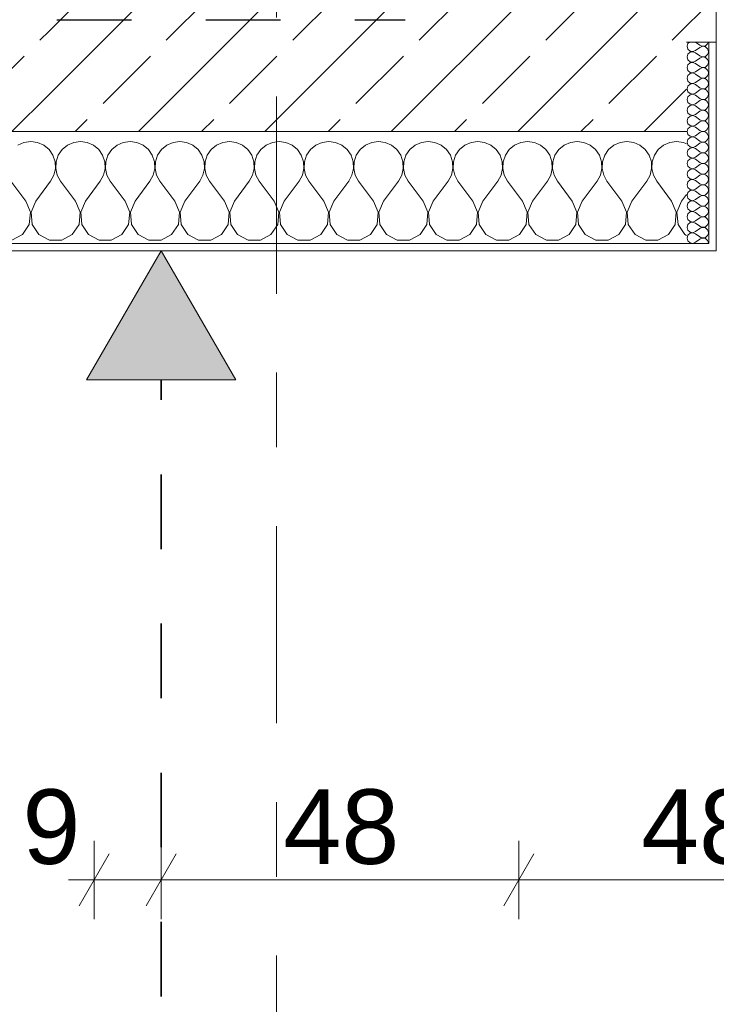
# Model space of a CAD drawing. Header units: metres. Extents: x -3.6 to 84.5, y -11 to 16.8.
# Tile 11 of 256: x 0.2 to 1.1, y -1.2 to 0.2. Entities that reach past the tile are written whole.
import ezdxf

# ---------------------------------------------------------------- set-up
doc = ezdxf.new("R2010")
doc.units = ezdxf.units.M
doc.header["$MEASUREMENT"] = 0
for name, pattern in [('Achse', [0.2, 0.1, -0.05, 0, -0.05]), ('Punktlinie eng', [0.0375, 0.0125, -0.025]), ('Strichlinie doppelt', [0.546806, 0.264583, -0.105833, 0.070556, -0.105833])]:
    doc.linetypes.add(name, pattern=pattern)
for name, color, linetype in [('154 - Bemaßung_ Beschriftung.Ausbau - Deckenspiegel', 7, 'Continuous'), ('208 - Marker.Detail', 7, 'Continuous'), ('451 - Universal.Achsen Raster', 7, 'Continuous'), ('604 - Struktur.Wand Aussen', 7, 'Continuous'), ('Neubau_651 - Abdeckung.Decke abgehängt_ bekleidet', 7, 'Continuous')]:
    doc.layers.add(name, color=color, linetype=linetype)
doc.styles.add('ERSTELLTER_STIL_2', font='txt')
doc.dimstyles.new('ERSTELLTER_STIL__2', dxfattribs={"dimtxt": 0.1, "dimasz": 0.0532, "dimexe": 0.18, "dimexo": 0.0625, "dimgap": 0, "dimtad": 1, "dimtih": 1, "dimtoh": 1, "dimzin": 0, "dimdsep": 46, "dimtxsty": 'ERSTELLTER_STIL_2', "dimblk": 'ARROWHEAD_2', "dimblk1": 'ARROWHEAD_2', "dimblk2": 'ARROWHEAD_2', "dimcen": 0.09, "dimse1": 1, "dimse2": 1, "dimclrd": 7, "dimclre": 7, "dimclrt": 7, "dimazin": 0, "dimtfac": 1, "dimtdec": 4, "dimtmove": 0, "dimatfit": 3, "dimfxl": 1, "dimtolj": 1, "dimtzin": 0, "dimarcsym": 0})
pattern_1 = [(45, (0, 0), (-0.084853, 0.084853), []), (45, (-0.04243, 0.04243), (-0.084853, 0.084853), [0.09, -0.03])]
pattern_2 = [(0, (0, 0), (0, 0.0866025), [0, -0.05]), (0, (0.025, 0.0433), (0, 0.0866025), [0, -0.05])]

# ---------------------------------------------------------------- blocks, each defined once
blk = doc.blocks.new('*X86')
at = {"layer": '604 - Struktur.Wand Aussen', "color": 7, "linetype": 'Continuous', "lineweight": 5}
for p, q in [((0.1909, -0.0096), (0.1825, -0.0133)), ((0.2, -0.0083), (0.1909, -0.0096)), ((0.2091, -0.0096), (0.2, -0.0083)), ((0.2175, -0.0133), (0.2091, -0.0096)), ((0.2576, -0.0096), (0.2491, -0.0133)), ((0.2667, -0.0083), (0.2576, -0.0096)), ((0.2758, -0.0096), (0.2667, -0.0083)), ((0.2842, -0.0133), (0.2758, -0.0096)), ((0.3242, -0.0096), (0.3158, -0.0133)), ((0.3333, -0.0083), (0.3242, -0.0096)), ((0.3424, -0.0096), (0.3333, -0.0083)), ((0.3509, -0.0133), (0.3424, -0.0096)), ((0.3909, -0.0096), (0.3825, -0.0133)), ((0.4, -0.0083), (0.3909, -0.0096)), ((0.4091, -0.0096), (0.4, -0.0083)), ((0.4175, -0.0133), (0.4091, -0.0096)), ((0.4576, -0.0096), (0.4491, -0.0133)), ((0.4667, -0.0083), (0.4576, -0.0096)), ((0.4758, -0.0096), (0.4667, -0.0083)), ((0.4842, -0.0133), (0.4758, -0.0096)), ((0.5242, -0.0096), (0.5158, -0.0133)), ((0.5333, -0.0083), (0.5242, -0.0096)), ((0.5424, -0.0096), (0.5333, -0.0083)), ((0.5509, -0.0133), (0.5424, -0.0096)), ((0.5909, -0.0096), (0.5825, -0.0133)), ((0.6, -0.0083), (0.5909, -0.0096)), ((0.6091, -0.0096), (0.6, -0.0083)), ((0.6175, -0.0133), (0.6091, -0.0096)), ((0.6576, -0.0096), (0.6491, -0.0133)), ((0.6667, -0.0083), (0.6576, -0.0096)), ((0.6758, -0.0096), (0.6667, -0.0083)), ((0.6842, -0.0133), (0.6758, -0.0096)), ((0.7242, -0.0096), (0.7158, -0.0133)), ((0.7333, -0.0083), (0.7242, -0.0096)), ((0.7424, -0.0096), (0.7333, -0.0083)), ((0.7509, -0.0133), (0.7424, -0.0096)), ((0.7909, -0.0096), (0.7825, -0.0133)), ((0.8, -0.0083), (0.7909, -0.0096)), ((0.8091, -0.0096), (0.8, -0.0083)), ((0.8175, -0.0133), (0.8091, -0.0096)), ((0.8576, -0.0096), (0.8491, -0.0133)), ((0.8667, -0.0083), (0.8576, -0.0096)), ((0.8758, -0.0096), (0.8667, -0.0083)), ((0.8842, -0.0133), (0.8758, -0.0096)), ((0.9242, -0.0096), (0.9158, -0.0133)), ((0.9333, -0.0083), (0.9242, -0.0096)), ((0.9424, -0.0096), (0.9333, -0.0083)), ((0.9509, -0.0133), (0.9424, -0.0096)), ((0.9909, -0.0096), (0.9825, -0.0133)), ((1, -0.0083), (0.9909, -0.0096)), ((1.0091, -0.0096), (1, -0.0083)), ((1.0175, -0.0133), (1.0091, -0.0096)), ((1.0576, -0.0096), (1.0491, -0.0133)), ((1.0667, -0.0083), (1.0576, -0.0096)), ((1.0758, -0.0096), (1.0667, -0.0083)), ((1.08, -0.0115), (1.0758, -0.0096)), ((0.2246, -0.0192), (0.2175, -0.0133)), ((0.2298, -0.0268), (0.2246, -0.0192)), ((0.2421, -0.0192), (0.2369, -0.0268)), ((0.2491, -0.0133), (0.2421, -0.0192)), ((0.2913, -0.0192), (0.2842, -0.0133)), ((0.2965, -0.0268), (0.2913, -0.0192)), ((0.3087, -0.0192), (0.3035, -0.0268)), ((0.3158, -0.0133), (0.3087, -0.0192)), ((0.3579, -0.0192), (0.3509, -0.0133)), ((0.3631, -0.0268), (0.3579, -0.0192)), ((0.3754, -0.0192), (0.3702, -0.0268)), ((0.3825, -0.0133), (0.3754, -0.0192)), ((0.4246, -0.0192), (0.4175, -0.0133)), ((0.4298, -0.0268), (0.4246, -0.0192)), ((0.4421, -0.0192), (0.4369, -0.0268)), ((0.4491, -0.0133), (0.4421, -0.0192)), ((0.4913, -0.0192), (0.4842, -0.0133)), ((0.4965, -0.0268), (0.4913, -0.0192)), ((0.5087, -0.0192), (0.5035, -0.0268)), ((0.5158, -0.0133), (0.5087, -0.0192)), ((0.5579, -0.0192), (0.5509, -0.0133)), ((0.5631, -0.0268), (0.5579, -0.0192)), ((0.5754, -0.0192), (0.5702, -0.0268)), ((0.5825, -0.0133), (0.5754, -0.0192)), ((0.6246, -0.0192), (0.6175, -0.0133)), ((0.6298, -0.0268), (0.6246, -0.0192)), ((0.6421, -0.0192), (0.6369, -0.0268)), ((0.6491, -0.0133), (0.6421, -0.0192)), ((0.6913, -0.0192), (0.6842, -0.0133)), ((0.6965, -0.0268), (0.6913, -0.0192)), ((0.7087, -0.0192), (0.7035, -0.0268)), ((0.7158, -0.0133), (0.7087, -0.0192)), ((0.7579, -0.0192), (0.7509, -0.0133)), ((0.7631, -0.0268), (0.7579, -0.0192)), ((0.7754, -0.0192), (0.7702, -0.0268)), ((0.7825, -0.0133), (0.7754, -0.0192)), ((0.8246, -0.0192), (0.8175, -0.0133)), ((0.8298, -0.0268), (0.8246, -0.0192)), ((0.8421, -0.0192), (0.8369, -0.0268)), ((0.8491, -0.0133), (0.8421, -0.0192)), ((0.8913, -0.0192), (0.8842, -0.0133)), ((0.8965, -0.0268), (0.8913, -0.0192)), ((0.9087, -0.0192), (0.9035, -0.0268)), ((0.9158, -0.0133), (0.9087, -0.0192)), ((0.9579, -0.0192), (0.9509, -0.0133)), ((0.9631, -0.0268), (0.9579, -0.0192)), ((0.9754, -0.0192), (0.9702, -0.0268)), ((0.9825, -0.0133), (0.9754, -0.0192)), ((1.0246, -0.0192), (1.0175, -0.0133)), ((1.0298, -0.0268), (1.0246, -0.0192)), ((1.0421, -0.0192), (1.0369, -0.0268)), ((1.0491, -0.0133), (1.0421, -0.0192)), ((0.2328, -0.0355), (0.2298, -0.0268)), ((0.2332, -0.0447), (0.2328, -0.0355)), ((0.2339, -0.0355), (0.2335, -0.0447)), ((0.2369, -0.0268), (0.2339, -0.0355)), ((0.2994, -0.0355), (0.2965, -0.0268)), ((0.2999, -0.0447), (0.2994, -0.0355)), ((0.3006, -0.0355), (0.3001, -0.0447)), ((0.3035, -0.0268), (0.3006, -0.0355)), ((0.3661, -0.0355), (0.3631, -0.0268)), ((0.3665, -0.0447), (0.3661, -0.0355)), ((0.3672, -0.0355), (0.3668, -0.0447)), ((0.3702, -0.0268), (0.3672, -0.0355)), ((0.4328, -0.0355), (0.4298, -0.0268)), ((0.4332, -0.0447), (0.4328, -0.0355)), ((0.4339, -0.0355), (0.4335, -0.0447)), ((0.4369, -0.0268), (0.4339, -0.0355)), ((0.4994, -0.0355), (0.4965, -0.0268)), ((0.4999, -0.0447), (0.4994, -0.0355)), ((0.5006, -0.0355), (0.5001, -0.0447)), ((0.5035, -0.0268), (0.5006, -0.0355)), ((0.5661, -0.0355), (0.5631, -0.0268)), ((0.5665, -0.0447), (0.5661, -0.0355)), ((0.5672, -0.0355), (0.5668, -0.0447)), ((0.5702, -0.0268), (0.5672, -0.0355)), ((0.6328, -0.0355), (0.6298, -0.0268)), ((0.6332, -0.0447), (0.6328, -0.0355)), ((0.6339, -0.0355), (0.6335, -0.0447)), ((0.6369, -0.0268), (0.6339, -0.0355)), ((0.6994, -0.0355), (0.6965, -0.0268)), ((0.6999, -0.0447), (0.6994, -0.0355)), ((0.7006, -0.0355), (0.7001, -0.0447)), ((0.7035, -0.0268), (0.7006, -0.0355)), ((0.7661, -0.0355), (0.7631, -0.0268)), ((0.7665, -0.0447), (0.7661, -0.0355)), ((0.7672, -0.0355), (0.7668, -0.0447)), ((0.7702, -0.0268), (0.7672, -0.0355)), ((0.8328, -0.0355), (0.8298, -0.0268)), ((0.8332, -0.0447), (0.8328, -0.0355)), ((0.8339, -0.0355), (0.8335, -0.0447)), ((0.8369, -0.0268), (0.8339, -0.0355)), ((0.8994, -0.0355), (0.8965, -0.0268)), ((0.8999, -0.0447), (0.8994, -0.0355)), ((0.9006, -0.0355), (0.9001, -0.0447)), ((0.9035, -0.0268), (0.9006, -0.0355)), ((0.9661, -0.0355), (0.9631, -0.0268)), ((0.9665, -0.0447), (0.9661, -0.0355)), ((0.9672, -0.0355), (0.9668, -0.0447)), ((0.9702, -0.0268), (0.9672, -0.0355)), ((1.0328, -0.0355), (1.0298, -0.0268)), ((1.0332, -0.0447), (1.0328, -0.0355)), ((1.0339, -0.0355), (1.0335, -0.0447)), ((1.0369, -0.0268), (1.0339, -0.0355)), ((0.2311, -0.0536), (0.2332, -0.0447)), ((0.2335, -0.0447), (0.2355, -0.0536)), ((0.2978, -0.0536), (0.2999, -0.0447)), ((0.3001, -0.0447), (0.3022, -0.0536)), ((0.3645, -0.0536), (0.3665, -0.0447)), ((0.3668, -0.0447), (0.3689, -0.0536)), ((0.4311, -0.0536), (0.4332, -0.0447)), ((0.4335, -0.0447), (0.4355, -0.0536)), ((0.4978, -0.0536), (0.4999, -0.0447)), ((0.5001, -0.0447), (0.5022, -0.0536)), ((0.5645, -0.0536), (0.5665, -0.0447)), ((0.5668, -0.0447), (0.5689, -0.0536)), ((0.6311, -0.0536), (0.6332, -0.0447)), ((0.6335, -0.0447), (0.6355, -0.0536)), ((0.6978, -0.0536), (0.6999, -0.0447)), ((0.7001, -0.0447), (0.7022, -0.0536)), ((0.7645, -0.0536), (0.7665, -0.0447)), ((0.7668, -0.0447), (0.7689, -0.0536)), ((0.8311, -0.0536), (0.8332, -0.0447)), ((0.8335, -0.0447), (0.8355, -0.0536)), ((0.8978, -0.0536), (0.8999, -0.0447)), ((0.9001, -0.0447), (0.9022, -0.0536)), ((0.9645, -0.0536), (0.9665, -0.0447)), ((0.9668, -0.0447), (0.9689, -0.0536)), ((1.0311, -0.0536), (1.0332, -0.0447)), ((1.0335, -0.0447), (1.0355, -0.0536)), ((0.1933, -0.0883), (0.1733, -0.0617)), ((0.2067, -0.0883), (0.2267, -0.0617)), ((0.2267, -0.0617), (0.2311, -0.0536)), ((0.2355, -0.0536), (0.24, -0.0617)), ((0.26, -0.0883), (0.24, -0.0617)), ((0.2733, -0.0883), (0.2933, -0.0617)), ((0.2933, -0.0617), (0.2978, -0.0536)), ((0.3022, -0.0536), (0.3067, -0.0617)), ((0.3267, -0.0883), (0.3067, -0.0617)), ((0.34, -0.0883), (0.36, -0.0617)), ((0.36, -0.0617), (0.3645, -0.0536)), ((0.3689, -0.0536), (0.3733, -0.0617)), ((0.3933, -0.0883), (0.3733, -0.0617)), ((0.4067, -0.0883), (0.4267, -0.0617)), ((0.4267, -0.0617), (0.4311, -0.0536)), ((0.4355, -0.0536), (0.44, -0.0617)), ((0.46, -0.0883), (0.44, -0.0617)), ((0.4733, -0.0883), (0.4933, -0.0617)), ((0.4933, -0.0617), (0.4978, -0.0536)), ((0.5022, -0.0536), (0.5067, -0.0617)), ((0.5267, -0.0883), (0.5067, -0.0617)), ((0.54, -0.0883), (0.56, -0.0617)), ((0.56, -0.0617), (0.5645, -0.0536)), ((0.5689, -0.0536), (0.5733, -0.0617)), ((0.5933, -0.0883), (0.5733, -0.0617)), ((0.6067, -0.0883), (0.6267, -0.0617)), ((0.6267, -0.0617), (0.6311, -0.0536)), ((0.6355, -0.0536), (0.64, -0.0617)), ((0.66, -0.0883), (0.64, -0.0617)), ((0.6733, -0.0883), (0.6933, -0.0617)), ((0.6933, -0.0617), (0.6978, -0.0536)), ((0.7022, -0.0536), (0.7067, -0.0617)), ((0.7267, -0.0883), (0.7067, -0.0617)), ((0.74, -0.0883), (0.76, -0.0617)), ((0.76, -0.0617), (0.7645, -0.0536)), ((0.7689, -0.0536), (0.7733, -0.0617)), ((0.7933, -0.0883), (0.7733, -0.0617)), ((0.8067, -0.0883), (0.8267, -0.0617)), ((0.8267, -0.0617), (0.8311, -0.0536)), ((0.8355, -0.0536), (0.84, -0.0617)), ((0.86, -0.0883), (0.84, -0.0617)), ((0.8733, -0.0883), (0.8933, -0.0617)), ((0.8933, -0.0617), (0.8978, -0.0536)), ((0.9022, -0.0536), (0.9067, -0.0617)), ((0.9267, -0.0883), (0.9067, -0.0617)), ((0.94, -0.0883), (0.96, -0.0617)), ((0.96, -0.0617), (0.9645, -0.0536)), ((0.9689, -0.0536), (0.9733, -0.0617)), ((0.9933, -0.0883), (0.9733, -0.0617)), ((1.0067, -0.0883), (1.0267, -0.0617)), ((1.0267, -0.0617), (1.0311, -0.0536)), ((1.0355, -0.0536), (1.04, -0.0617)), ((1.06, -0.0883), (1.04, -0.0617)), ((0.1996, -0.1033), (0.1933, -0.0883)), ((0.2067, -0.0883), (0.2004, -0.1033)), ((0.2663, -0.1033), (0.26, -0.0883)), ((0.2733, -0.0883), (0.267, -0.1033)), ((0.333, -0.1033), (0.3267, -0.0883)), ((0.34, -0.0883), (0.3337, -0.1033)), ((0.3996, -0.1033), (0.3933, -0.0883)), ((0.4067, -0.0883), (0.4004, -0.1033)), ((0.4663, -0.1033), (0.46, -0.0883)), ((0.4733, -0.0883), (0.467, -0.1033)), ((0.533, -0.1033), (0.5267, -0.0883)), ((0.54, -0.0883), (0.5337, -0.1033)), ((0.5996, -0.1033), (0.5933, -0.0883)), ((0.6067, -0.0883), (0.6004, -0.1033)), ((0.6663, -0.1033), (0.66, -0.0883)), ((0.6733, -0.0883), (0.667, -0.1033)), ((0.733, -0.1033), (0.7267, -0.0883)), ((0.74, -0.0883), (0.7337, -0.1033)), ((0.7996, -0.1033), (0.7933, -0.0883)), ((0.8067, -0.0883), (0.8004, -0.1033)), ((0.8663, -0.1033), (0.86, -0.0883)), ((0.8733, -0.0883), (0.867, -0.1033)), ((0.933, -0.1033), (0.9267, -0.0883)), ((0.94, -0.0883), (0.9337, -0.1033)), ((0.9996, -0.1033), (0.9933, -0.0883)), ((1.0067, -0.0883), (1.0004, -0.1033)), ((1.0663, -0.1033), (1.06, -0.0883)), ((1.0733, -0.0883), (1.067, -0.1033)), ((1.0733, -0.0883), (1.08, -0.0794)), ((0.1981, -0.1195), (0.1996, -0.1033)), ((0.2004, -0.1033), (0.2019, -0.1195)), ((0.2648, -0.1195), (0.2663, -0.1033)), ((0.267, -0.1033), (0.2686, -0.1195)), ((0.3314, -0.1195), (0.333, -0.1033)), ((0.3337, -0.1033), (0.3352, -0.1195)), ((0.3981, -0.1195), (0.3996, -0.1033)), ((0.4004, -0.1033), (0.4019, -0.1195)), ((0.4648, -0.1195), (0.4663, -0.1033)), ((0.467, -0.1033), (0.4686, -0.1195)), ((0.5314, -0.1195), (0.533, -0.1033)), ((0.5337, -0.1033), (0.5352, -0.1195)), ((0.5981, -0.1195), (0.5996, -0.1033)), ((0.6004, -0.1033), (0.6019, -0.1195)), ((0.6648, -0.1195), (0.6663, -0.1033)), ((0.667, -0.1033), (0.6686, -0.1195)), ((0.7314, -0.1195), (0.733, -0.1033)), ((0.7337, -0.1033), (0.7352, -0.1195)), ((0.7981, -0.1195), (0.7996, -0.1033)), ((0.8004, -0.1033), (0.8019, -0.1195)), ((0.8648, -0.1195), (0.8663, -0.1033)), ((0.867, -0.1033), (0.8686, -0.1195)), ((0.9314, -0.1195), (0.933, -0.1033)), ((0.9337, -0.1033), (0.9352, -0.1195)), ((0.9981, -0.1195), (0.9996, -0.1033)), ((1.0004, -0.1033), (1.0019, -0.1195)), ((1.0648, -0.1195), (1.0663, -0.1033)), ((1.067, -0.1033), (1.0686, -0.1195)), ((0.1891, -0.133), (0.1981, -0.1195)), ((0.2019, -0.1195), (0.2109, -0.133)), ((0.2558, -0.133), (0.2648, -0.1195)), ((0.2686, -0.1195), (0.2776, -0.133)), ((0.3224, -0.133), (0.3314, -0.1195)), ((0.3352, -0.1195), (0.3442, -0.133)), ((0.3891, -0.133), (0.3981, -0.1195)), ((0.4019, -0.1195), (0.4109, -0.133)), ((0.4558, -0.133), (0.4648, -0.1195)), ((0.4686, -0.1195), (0.4776, -0.133)), ((0.5224, -0.133), (0.5314, -0.1195)), ((0.5352, -0.1195), (0.5442, -0.133)), ((0.5891, -0.133), (0.5981, -0.1195)), ((0.6019, -0.1195), (0.6109, -0.133)), ((0.6558, -0.133), (0.6648, -0.1195)), ((0.6686, -0.1195), (0.6776, -0.133)), ((0.7224, -0.133), (0.7314, -0.1195)), ((0.7352, -0.1195), (0.7442, -0.133)), ((0.7891, -0.133), (0.7981, -0.1195)), ((0.8019, -0.1195), (0.8109, -0.133)), ((0.8558, -0.133), (0.8648, -0.1195)), ((0.8686, -0.1195), (0.8776, -0.133)), ((0.9224, -0.133), (0.9314, -0.1195)), ((0.9352, -0.1195), (0.9442, -0.133)), ((0.9891, -0.133), (0.9981, -0.1195)), ((1.0019, -0.1195), (1.0109, -0.133)), ((1.0558, -0.133), (1.0648, -0.1195)), ((1.0686, -0.1195), (1.0776, -0.133)), ((0.1748, -0.1407), (0.1891, -0.133)), ((0.2109, -0.133), (0.2252, -0.1407)), ((0.2252, -0.1407), (0.2415, -0.1407)), ((0.2415, -0.1407), (0.2558, -0.133)), ((0.2776, -0.133), (0.2919, -0.1407)), ((0.2919, -0.1407), (0.3081, -0.1407)), ((0.3081, -0.1407), (0.3224, -0.133)), ((0.3442, -0.133), (0.3585, -0.1407)), ((0.3585, -0.1407), (0.3748, -0.1407)), ((0.3748, -0.1407), (0.3891, -0.133)), ((0.4109, -0.133), (0.4252, -0.1407)), ((0.4252, -0.1407), (0.4415, -0.1407)), ((0.4415, -0.1407), (0.4558, -0.133)), ((0.4776, -0.133), (0.4919, -0.1407)), ((0.4919, -0.1407), (0.5081, -0.1407)), ((0.5081, -0.1407), (0.5224, -0.133)), ((0.5442, -0.133), (0.5585, -0.1407)), ((0.5585, -0.1407), (0.5748, -0.1407)), ((0.5748, -0.1407), (0.5891, -0.133)), ((0.6109, -0.133), (0.6252, -0.1407)), ((0.6252, -0.1407), (0.6415, -0.1407)), ((0.6415, -0.1407), (0.6558, -0.133)), ((0.6776, -0.133), (0.6919, -0.1407)), ((0.6919, -0.1407), (0.7081, -0.1407)), ((0.7081, -0.1407), (0.7224, -0.133)), ((0.7442, -0.133), (0.7585, -0.1407)), ((0.7585, -0.1407), (0.7748, -0.1407)), ((0.7748, -0.1407), (0.7891, -0.133)), ((0.8109, -0.133), (0.8252, -0.1407)), ((0.8252, -0.1407), (0.8415, -0.1407)), ((0.8415, -0.1407), (0.8558, -0.133)), ((0.8776, -0.133), (0.8919, -0.1407)), ((0.8919, -0.1407), (0.9081, -0.1407)), ((0.9081, -0.1407), (0.9224, -0.133)), ((0.9442, -0.133), (0.9585, -0.1407)), ((0.9585, -0.1407), (0.9748, -0.1407)), ((0.9748, -0.1407), (0.9891, -0.133)), ((1.0109, -0.133), (1.0252, -0.1407)), ((1.0252, -0.1407), (1.0415, -0.1407)), ((1.0415, -0.1407), (1.0558, -0.133)), ((1.0776, -0.133), (1.08, -0.1343))]:
    blk.add_line(p, q, dxfattribs=at)
blk = doc.blocks.new('*X128')
at = {"layer": '604 - Struktur.Wand Aussen', "color": 7, "linetype": 'Continuous', "lineweight": 5}
for p, q in [((1.0818, 0.123), (1.0807, 0.1193)), ((1.0807, 0.1193), (1.0818, 0.1155)), ((1.0839, 0.125), (1.0818, 0.123)), ((1.0921, 0.125), (1.0979, 0.1207)), ((1.0979, 0.1207), (1.0996, 0.1198)), ((1.0996, 0.1198), (1.1015, 0.1193)), ((1.1015, 0.1193), (1.0996, 0.1188)), ((1.1015, 0.1193), (1.1035, 0.1194)), ((1.1035, 0.1192), (1.1015, 0.1193)), ((1.1035, 0.1194), (1.1053, 0.12)), ((1.1053, 0.1185), (1.1035, 0.1192)), ((1.1053, 0.12), (1.107, 0.1212)), ((1.107, 0.1212), (1.1082, 0.1227)), ((1.1082, 0.1227), (1.109, 0.1245)), ((1.109, 0.1245), (1.1091, 0.125)), ((1.0818, 0.1088), (1.0807, 0.105)), ((1.0818, 0.1155), (1.0847, 0.1129)), ((1.0847, 0.1114), (1.0818, 0.1088)), ((1.0847, 0.1129), (1.0885, 0.1122)), ((1.0885, 0.1121), (1.0847, 0.1114)), ((1.0885, 0.1122), (1.0921, 0.1136)), ((1.0921, 0.1107), (1.0885, 0.1121)), ((1.0921, 0.1136), (1.0979, 0.1179)), ((1.0921, 0.1107), (1.0979, 0.1064)), ((1.0996, 0.1188), (1.0979, 0.1179)), ((1.0979, 0.1064), (1.0996, 0.1055)), ((1.1035, 0.1051), (1.1053, 0.1058)), ((1.107, 0.1174), (1.1053, 0.1185)), ((1.1053, 0.1058), (1.107, 0.1069)), ((1.1082, 0.1159), (1.107, 0.1174)), ((1.107, 0.1069), (1.1082, 0.1084)), ((1.109, 0.1141), (1.1082, 0.1159)), ((1.1082, 0.1084), (1.109, 0.1102)), ((1.1093, 0.1121), (1.109, 0.1141)), ((1.109, 0.1102), (1.1093, 0.1121)), ((1.0807, 0.105), (1.0818, 0.1012)), ((1.0818, 0.0945), (1.0807, 0.0907)), ((1.0818, 0.1012), (1.0847, 0.0986)), ((1.0847, 0.0971), (1.0818, 0.0945)), ((1.0847, 0.0986), (1.0885, 0.0979)), ((1.0885, 0.0978), (1.0847, 0.0971)), ((1.0885, 0.0979), (1.0921, 0.0993)), ((1.0921, 0.0964), (1.0885, 0.0978)), ((1.0921, 0.0993), (1.0979, 0.1036)), ((1.0921, 0.0964), (1.0979, 0.0921)), ((1.0996, 0.1045), (1.0979, 0.1036)), ((1.0996, 0.1055), (1.1015, 0.105)), ((1.1015, 0.105), (1.0996, 0.1045)), ((1.1015, 0.105), (1.1035, 0.1051)), ((1.1035, 0.1049), (1.1015, 0.105)), ((1.1053, 0.1042), (1.1035, 0.1049)), ((1.107, 0.1031), (1.1053, 0.1042)), ((1.1053, 0.0915), (1.107, 0.0926)), ((1.1082, 0.1016), (1.107, 0.1031)), ((1.107, 0.0926), (1.1082, 0.0941)), ((1.109, 0.0998), (1.1082, 0.1016)), ((1.1082, 0.0941), (1.109, 0.0959)), ((1.1093, 0.0979), (1.109, 0.0998)), ((1.109, 0.0959), (1.1093, 0.0979)), ((1.0807, 0.0907), (1.0818, 0.087)), ((1.0818, 0.0802), (1.0807, 0.0764)), ((1.0818, 0.087), (1.0847, 0.0843)), ((1.0847, 0.0828), (1.0818, 0.0802)), ((1.0847, 0.0843), (1.0885, 0.0836)), ((1.0885, 0.0835), (1.0847, 0.0828)), ((1.0885, 0.0836), (1.0921, 0.085)), ((1.0921, 0.0821), (1.0885, 0.0835)), ((1.0921, 0.085), (1.0979, 0.0893)), ((1.0921, 0.0821), (1.0979, 0.0779)), ((1.0979, 0.0921), (1.0996, 0.0912)), ((1.0996, 0.0902), (1.0979, 0.0893)), ((1.0996, 0.0912), (1.1015, 0.0907)), ((1.1015, 0.0907), (1.0996, 0.0902)), ((1.1015, 0.0907), (1.1035, 0.0908)), ((1.1035, 0.0906), (1.1015, 0.0907)), ((1.1035, 0.0908), (1.1053, 0.0915)), ((1.1053, 0.09), (1.1035, 0.0906)), ((1.107, 0.0888), (1.1053, 0.09)), ((1.1082, 0.0873), (1.107, 0.0888)), ((1.107, 0.0783), (1.1082, 0.0798)), ((1.109, 0.0855), (1.1082, 0.0873)), ((1.1082, 0.0798), (1.109, 0.0816)), ((1.1093, 0.0836), (1.109, 0.0855)), ((1.109, 0.0816), (1.1093, 0.0836)), ((1.0807, 0.0764), (1.0818, 0.0727)), ((1.0818, 0.0727), (1.0847, 0.07)), ((1.0847, 0.0685), (1.0818, 0.0659)), ((1.0847, 0.07), (1.0885, 0.0693)), ((1.0885, 0.0693), (1.0847, 0.0685)), ((1.0885, 0.0693), (1.0921, 0.0707)), ((1.0921, 0.0679), (1.0885, 0.0693)), ((1.0921, 0.0707), (1.0979, 0.075)), ((1.0921, 0.0679), (1.0979, 0.0636)), ((1.0979, 0.0779), (1.0996, 0.0769)), ((1.0996, 0.076), (1.0979, 0.075)), ((1.0996, 0.0769), (1.1015, 0.0765)), ((1.1015, 0.0764), (1.0996, 0.076)), ((1.1015, 0.0765), (1.1035, 0.0766)), ((1.1035, 0.0763), (1.1015, 0.0764)), ((1.1035, 0.0766), (1.1053, 0.0772)), ((1.1053, 0.0757), (1.1035, 0.0763)), ((1.1053, 0.0772), (1.107, 0.0783)), ((1.107, 0.0746), (1.1053, 0.0757)), ((1.1082, 0.073), (1.107, 0.0746)), ((1.109, 0.0712), (1.1082, 0.073)), ((1.1082, 0.0655), (1.109, 0.0673)), ((1.1093, 0.0693), (1.109, 0.0712)), ((1.109, 0.0673), (1.1093, 0.0693)), ((1.0818, 0.0659), (1.0807, 0.0621)), ((1.0807, 0.0621), (1.0818, 0.0584)), ((1.0818, 0.0584), (1.0847, 0.0558)), ((1.0847, 0.0542), (1.0818, 0.0516)), ((1.0847, 0.0558), (1.0885, 0.055)), ((1.0885, 0.055), (1.0847, 0.0542)), ((1.0885, 0.055), (1.0921, 0.0564)), ((1.0921, 0.0536), (1.0885, 0.055)), ((1.0921, 0.0564), (1.0979, 0.0607)), ((1.0921, 0.0536), (1.0979, 0.0493)), ((1.0979, 0.0636), (1.0996, 0.0626)), ((1.0996, 0.0617), (1.0979, 0.0607)), ((1.0996, 0.0626), (1.1015, 0.0622)), ((1.1015, 0.0621), (1.0996, 0.0617)), ((1.1015, 0.0622), (1.1035, 0.0623)), ((1.1035, 0.062), (1.1015, 0.0621)), ((1.1035, 0.0623), (1.1053, 0.0629)), ((1.1053, 0.0614), (1.1035, 0.062)), ((1.1053, 0.0629), (1.107, 0.064)), ((1.107, 0.0603), (1.1053, 0.0614)), ((1.107, 0.064), (1.1082, 0.0655)), ((1.1082, 0.0588), (1.107, 0.0603)), ((1.109, 0.057), (1.1082, 0.0588)), ((1.1082, 0.0512), (1.109, 0.053)), ((1.1093, 0.055), (1.109, 0.057)), ((1.109, 0.053), (1.1093, 0.055)), ((1.0818, 0.0516), (1.0807, 0.0479)), ((1.0807, 0.0479), (1.0818, 0.0441)), ((1.0818, 0.0441), (1.0847, 0.0415)), ((1.0847, 0.04), (1.0818, 0.0373)), ((1.0847, 0.0415), (1.0885, 0.0407)), ((1.0885, 0.0407), (1.0847, 0.04)), ((1.0885, 0.0407), (1.0921, 0.0421)), ((1.0921, 0.0393), (1.0885, 0.0407)), ((1.0921, 0.0421), (1.0979, 0.0464)), ((1.0979, 0.0493), (1.0996, 0.0483)), ((1.0996, 0.0474), (1.0979, 0.0464)), ((1.0996, 0.0483), (1.1015, 0.0479)), ((1.1015, 0.0478), (1.0996, 0.0474)), ((1.1015, 0.0479), (1.1035, 0.048)), ((1.1035, 0.0477), (1.1015, 0.0478)), ((1.1035, 0.048), (1.1053, 0.0486)), ((1.1053, 0.0471), (1.1035, 0.0477)), ((1.1053, 0.0486), (1.107, 0.0497)), ((1.107, 0.046), (1.1053, 0.0471)), ((1.107, 0.0497), (1.1082, 0.0512)), ((1.1082, 0.0445), (1.107, 0.046)), ((1.109, 0.0427), (1.1082, 0.0445)), ((1.1093, 0.0407), (1.109, 0.0427)), ((1.109, 0.0388), (1.1093, 0.0407)), ((1.0818, 0.0373), (1.0807, 0.0336)), ((1.0807, 0.0336), (1.0818, 0.0298)), ((1.0818, 0.0298), (1.0847, 0.0272)), ((1.0847, 0.0272), (1.0885, 0.0265)), ((1.0885, 0.0265), (1.0921, 0.0279)), ((1.0921, 0.0393), (1.0979, 0.035)), ((1.0921, 0.0279), (1.0979, 0.0321)), ((1.0979, 0.035), (1.0996, 0.034)), ((1.0996, 0.0331), (1.0979, 0.0321)), ((1.0996, 0.034), (1.1015, 0.0336)), ((1.1015, 0.0335), (1.0996, 0.0331)), ((1.1015, 0.0336), (1.1035, 0.0337)), ((1.1035, 0.0334), (1.1015, 0.0335)), ((1.1035, 0.0337), (1.1053, 0.0343)), ((1.1053, 0.0328), (1.1035, 0.0334)), ((1.1053, 0.0343), (1.107, 0.0354)), ((1.107, 0.0317), (1.1053, 0.0328)), ((1.107, 0.0354), (1.1082, 0.037)), ((1.1082, 0.0302), (1.107, 0.0317)), ((1.1082, 0.037), (1.109, 0.0388)), ((1.109, 0.0284), (1.1082, 0.0302)), ((1.1093, 0.0264), (1.109, 0.0284)), ((1.109, 0.0245), (1.1093, 0.0264)), ((1.0818, 0.023), (1.0807, 0.0193)), ((1.0807, 0.0193), (1.0818, 0.0155)), ((1.0847, 0.0257), (1.0818, 0.023)), ((1.0818, 0.0155), (1.0847, 0.0129)), ((1.0885, 0.0264), (1.0847, 0.0257)), ((1.0921, 0.025), (1.0885, 0.0264)), ((1.0885, 0.0122), (1.0921, 0.0136)), ((1.0921, 0.025), (1.0979, 0.0207)), ((1.0921, 0.0136), (1.0979, 0.0179)), ((1.0979, 0.0207), (1.0996, 0.0198)), ((1.0996, 0.0188), (1.0979, 0.0179)), ((1.0996, 0.0198), (1.1015, 0.0193)), ((1.1015, 0.0193), (1.0996, 0.0188)), ((1.1015, 0.0193), (1.1035, 0.0194)), ((1.1035, 0.0192), (1.1015, 0.0193)), ((1.1035, 0.0194), (1.1053, 0.02)), ((1.1053, 0.0185), (1.1035, 0.0192)), ((1.1053, 0.02), (1.107, 0.0212)), ((1.107, 0.0174), (1.1053, 0.0185)), ((1.107, 0.0212), (1.1082, 0.0227)), ((1.1082, 0.0159), (1.107, 0.0174)), ((1.1082, 0.0227), (1.109, 0.0245)), ((1.109, 0.0141), (1.1082, 0.0159)), ((1.1093, 0.0121), (1.109, 0.0141)), ((1.0818, 0.0088), (1.0807, 0.005)), ((1.0807, 0.005), (1.0818, 0.0012)), ((1.0847, 0.0114), (1.0818, 0.0088)), ((1.0818, 0.0012), (1.0847, -0.0014)), ((1.0847, 0.0129), (1.0885, 0.0122)), ((1.0885, 0.0121), (1.0847, 0.0114)), ((1.0921, 0.0107), (1.0885, 0.0121)), ((1.0921, 0.0107), (1.0979, 0.0064)), ((1.0921, -0.0007), (1.0979, 0.0036)), ((1.0979, 0.0064), (1.0996, 0.0055)), ((1.0996, 0.0045), (1.0979, 0.0036)), ((1.0996, 0.0055), (1.1015, 0.005)), ((1.1015, 0.005), (1.0996, 0.0045)), ((1.1015, 0.005), (1.1035, 0.0051)), ((1.1035, 0.0049), (1.1015, 0.005)), ((1.1035, 0.0051), (1.1053, 0.0058)), ((1.1053, 0.0042), (1.1035, 0.0049)), ((1.1053, 0.0058), (1.107, 0.0069)), ((1.107, 0.0031), (1.1053, 0.0042)), ((1.107, 0.0069), (1.1082, 0.0084)), ((1.1082, 0.0016), (1.107, 0.0031)), ((1.1082, 0.0084), (1.109, 0.0102)), ((1.109, -0.0002), (1.1082, 0.0016)), ((1.109, 0.0102), (1.1093, 0.0121)), ((1.0818, -0.0055), (1.0807, -0.0093)), ((1.0807, -0.0093), (1.0818, -0.013)), ((1.0847, -0.0029), (1.0818, -0.0055)), ((1.0818, -0.013), (1.0847, -0.0157)), ((1.0847, -0.0014), (1.0885, -0.0021)), ((1.0885, -0.0022), (1.0847, -0.0029)), ((1.0885, -0.0021), (1.0921, -0.0007)), ((1.0921, -0.0036), (1.0885, -0.0022)), ((1.0921, -0.0036), (1.0979, -0.0079)), ((1.0921, -0.015), (1.0979, -0.0107)), ((1.0979, -0.0079), (1.0996, -0.0088)), ((1.0996, -0.0098), (1.0979, -0.0107)), ((1.0996, -0.0088), (1.1015, -0.0093)), ((1.1015, -0.0093), (1.0996, -0.0098)), ((1.1015, -0.0093), (1.1035, -0.0092)), ((1.1035, -0.0094), (1.1015, -0.0093)), ((1.1035, -0.0092), (1.1053, -0.0085)), ((1.1053, -0.01), (1.1035, -0.0094)), ((1.1053, -0.0085), (1.107, -0.0074)), ((1.107, -0.0112), (1.1053, -0.01)), ((1.107, -0.0074), (1.1082, -0.0059)), ((1.1082, -0.0127), (1.107, -0.0112)), ((1.1082, -0.0059), (1.109, -0.0041)), ((1.109, -0.0145), (1.1082, -0.0127)), ((1.1093, -0.0021), (1.109, -0.0002)), ((1.109, -0.0041), (1.1093, -0.0021)), ((1.0818, -0.0198), (1.0807, -0.0236)), ((1.0807, -0.0236), (1.0818, -0.0273)), ((1.0847, -0.0172), (1.0818, -0.0198)), ((1.0847, -0.0157), (1.0885, -0.0164)), ((1.0885, -0.0165), (1.0847, -0.0172)), ((1.0885, -0.0164), (1.0921, -0.015)), ((1.0921, -0.0179), (1.0885, -0.0165)), ((1.0921, -0.0179), (1.0979, -0.0221)), ((1.0921, -0.0293), (1.0979, -0.025)), ((1.0979, -0.0221), (1.0996, -0.0231)), ((1.0996, -0.024), (1.0979, -0.025)), ((1.0996, -0.0231), (1.1015, -0.0235)), ((1.1015, -0.0236), (1.0996, -0.024)), ((1.1015, -0.0235), (1.1035, -0.0234)), ((1.1035, -0.0237), (1.1015, -0.0236)), ((1.1035, -0.0234), (1.1053, -0.0228)), ((1.1053, -0.0243), (1.1035, -0.0237)), ((1.1053, -0.0228), (1.107, -0.0217)), ((1.107, -0.0254), (1.1053, -0.0243)), ((1.107, -0.0217), (1.1082, -0.0202)), ((1.1082, -0.027), (1.107, -0.0254)), ((1.1082, -0.0202), (1.109, -0.0184)), ((1.1093, -0.0164), (1.109, -0.0145)), ((1.109, -0.0184), (1.1093, -0.0164)), ((1.0818, -0.0341), (1.0807, -0.0379)), ((1.0807, -0.0379), (1.0818, -0.0416)), ((1.0818, -0.0273), (1.0847, -0.03)), ((1.0847, -0.0315), (1.0818, -0.0341)), ((1.0847, -0.03), (1.0885, -0.0307)), ((1.0885, -0.0307), (1.0847, -0.0315)), ((1.0885, -0.0307), (1.0921, -0.0293)), ((1.0921, -0.0321), (1.0885, -0.0307)), ((1.0921, -0.0321), (1.0979, -0.0364)), ((1.0921, -0.0436), (1.0979, -0.0393)), ((1.0979, -0.0364), (1.0996, -0.0374)), ((1.0996, -0.0383), (1.0979, -0.0393)), ((1.0996, -0.0374), (1.1015, -0.0378)), ((1.1015, -0.0379), (1.0996, -0.0383)), ((1.1015, -0.0378), (1.1035, -0.0377)), ((1.1035, -0.038), (1.1015, -0.0379)), ((1.1035, -0.0377), (1.1053, -0.0371)), ((1.1053, -0.0386), (1.1035, -0.038)), ((1.1053, -0.0371), (1.107, -0.036)), ((1.107, -0.0397), (1.1053, -0.0386)), ((1.107, -0.036), (1.1082, -0.0345)), ((1.109, -0.0288), (1.1082, -0.027)), ((1.1082, -0.0345), (1.109, -0.0327)), ((1.1093, -0.0307), (1.109, -0.0288)), ((1.109, -0.0327), (1.1093, -0.0307)), ((1.0818, -0.0484), (1.0807, -0.0521)), ((1.0807, -0.0521), (1.0818, -0.0559)), ((1.0818, -0.0416), (1.0847, -0.0442)), ((1.0847, -0.0458), (1.0818, -0.0484)), ((1.0847, -0.0442), (1.0885, -0.045)), ((1.0885, -0.045), (1.0847, -0.0458)), ((1.0885, -0.045), (1.0921, -0.0436)), ((1.0921, -0.0464), (1.0885, -0.045)), ((1.0921, -0.0464), (1.0979, -0.0507)), ((1.0979, -0.0507), (1.0996, -0.0517)), ((1.0996, -0.0526), (1.0979, -0.0536)), ((1.0996, -0.0517), (1.1015, -0.0521)), ((1.1015, -0.0522), (1.0996, -0.0526)), ((1.1015, -0.0521), (1.1035, -0.052)), ((1.1035, -0.0523), (1.1015, -0.0522)), ((1.1035, -0.052), (1.1053, -0.0514)), ((1.1053, -0.0529), (1.1035, -0.0523)), ((1.1053, -0.0514), (1.107, -0.0503)), ((1.1082, -0.0412), (1.107, -0.0397)), ((1.107, -0.0503), (1.1082, -0.0488)), ((1.109, -0.043), (1.1082, -0.0412)), ((1.1082, -0.0488), (1.109, -0.047)), ((1.1093, -0.045), (1.109, -0.043)), ((1.109, -0.047), (1.1093, -0.045)), ((1.0818, -0.0627), (1.0807, -0.0664)), ((1.0818, -0.0559), (1.0847, -0.0585)), ((1.0847, -0.06), (1.0818, -0.0627)), ((1.0847, -0.0585), (1.0885, -0.0593)), ((1.0885, -0.0593), (1.0847, -0.06)), ((1.0885, -0.0593), (1.0921, -0.0579)), ((1.0921, -0.0607), (1.0885, -0.0593)), ((1.0921, -0.0579), (1.0979, -0.0536)), ((1.0921, -0.0607), (1.0979, -0.065)), ((1.0979, -0.065), (1.0996, -0.066)), ((1.0996, -0.066), (1.1015, -0.0664)), ((1.1035, -0.0663), (1.1053, -0.0657)), ((1.107, -0.054), (1.1053, -0.0529)), ((1.1053, -0.0657), (1.107, -0.0646)), ((1.1082, -0.0555), (1.107, -0.054)), ((1.107, -0.0646), (1.1082, -0.063)), ((1.109, -0.0573), (1.1082, -0.0555)), ((1.1082, -0.063), (1.109, -0.0612)), ((1.1093, -0.0593), (1.109, -0.0573)), ((1.109, -0.0612), (1.1093, -0.0593)), ((1.0807, -0.0664), (1.0818, -0.0702)), ((1.0818, -0.077), (1.0807, -0.0807)), ((1.0818, -0.0702), (1.0847, -0.0728)), ((1.0847, -0.0743), (1.0818, -0.077)), ((1.0847, -0.0728), (1.0885, -0.0735)), ((1.0885, -0.0736), (1.0847, -0.0743)), ((1.0885, -0.0735), (1.0921, -0.0721)), ((1.0921, -0.075), (1.0885, -0.0736)), ((1.0921, -0.0721), (1.0979, -0.0679)), ((1.0921, -0.075), (1.0979, -0.0793)), ((1.0996, -0.0669), (1.0979, -0.0679)), ((1.1015, -0.0665), (1.0996, -0.0669)), ((1.1015, -0.0664), (1.1035, -0.0663)), ((1.1035, -0.0666), (1.1015, -0.0665)), ((1.1053, -0.0672), (1.1035, -0.0666)), ((1.107, -0.0683), (1.1053, -0.0672)), ((1.1053, -0.08), (1.107, -0.0788)), ((1.1082, -0.0698), (1.107, -0.0683)), ((1.107, -0.0788), (1.1082, -0.0773)), ((1.109, -0.0716), (1.1082, -0.0698)), ((1.1082, -0.0773), (1.109, -0.0755)), ((1.1093, -0.0736), (1.109, -0.0716)), ((1.109, -0.0755), (1.1093, -0.0736)), ((1.0807, -0.0807), (1.0818, -0.0845)), ((1.0818, -0.0912), (1.0807, -0.095)), ((1.0818, -0.0845), (1.0847, -0.0871)), ((1.0847, -0.0886), (1.0818, -0.0912)), ((1.0847, -0.0871), (1.0885, -0.0878)), ((1.0885, -0.0879), (1.0847, -0.0886)), ((1.0885, -0.0878), (1.0921, -0.0864)), ((1.0921, -0.0893), (1.0885, -0.0879)), ((1.0921, -0.0864), (1.0979, -0.0821)), ((1.0921, -0.0893), (1.0979, -0.0936)), ((1.0979, -0.0793), (1.0996, -0.0802)), ((1.0996, -0.0812), (1.0979, -0.0821)), ((1.0996, -0.0802), (1.1015, -0.0807)), ((1.1015, -0.0807), (1.0996, -0.0812)), ((1.1015, -0.0807), (1.1035, -0.0806)), ((1.1035, -0.0808), (1.1015, -0.0807)), ((1.1035, -0.0806), (1.1053, -0.08)), ((1.1053, -0.0815), (1.1035, -0.0808)), ((1.107, -0.0826), (1.1053, -0.0815)), ((1.1082, -0.0841), (1.107, -0.0826)), ((1.107, -0.0931), (1.1082, -0.0916)), ((1.109, -0.0859), (1.1082, -0.0841)), ((1.1082, -0.0916), (1.109, -0.0898)), ((1.1093, -0.0879), (1.109, -0.0859)), ((1.109, -0.0898), (1.1093, -0.0879)), ((1.0807, -0.095), (1.0818, -0.0988)), ((1.0818, -0.1055), (1.0807, -0.1093)), ((1.0818, -0.0988), (1.0847, -0.1014)), ((1.0847, -0.1029), (1.0818, -0.1055)), ((1.0847, -0.1014), (1.0885, -0.1021)), ((1.0885, -0.1022), (1.0847, -0.1029)), ((1.0885, -0.1021), (1.0921, -0.1007)), ((1.0921, -0.1036), (1.0885, -0.1022)), ((1.0921, -0.1007), (1.0979, -0.0964)), ((1.0921, -0.1036), (1.0979, -0.1079)), ((1.0979, -0.0936), (1.0996, -0.0945)), ((1.0996, -0.0955), (1.0979, -0.0964)), ((1.0996, -0.0945), (1.1015, -0.095)), ((1.1015, -0.095), (1.0996, -0.0955)), ((1.1015, -0.095), (1.1035, -0.0949)), ((1.1035, -0.0951), (1.1015, -0.095)), ((1.1035, -0.0949), (1.1053, -0.0942)), ((1.1053, -0.0958), (1.1035, -0.0951)), ((1.1053, -0.0942), (1.107, -0.0931)), ((1.107, -0.0969), (1.1053, -0.0958)), ((1.1082, -0.0984), (1.107, -0.0969)), ((1.109, -0.1002), (1.1082, -0.0984)), ((1.1082, -0.1059), (1.109, -0.1041)), ((1.1093, -0.1021), (1.109, -0.1002)), ((1.109, -0.1041), (1.1093, -0.1021)), ((1.0807, -0.1093), (1.0818, -0.113)), ((1.0818, -0.113), (1.0847, -0.1157)), ((1.0847, -0.1172), (1.0818, -0.1198)), ((1.0847, -0.1157), (1.0885, -0.1164)), ((1.0885, -0.1165), (1.0847, -0.1172)), ((1.0885, -0.1164), (1.0921, -0.115)), ((1.0921, -0.1179), (1.0885, -0.1165)), ((1.0921, -0.115), (1.0979, -0.1107)), ((1.0921, -0.1179), (1.0979, -0.1221)), ((1.0979, -0.1079), (1.0996, -0.1088)), ((1.0996, -0.1098), (1.0979, -0.1107)), ((1.0996, -0.1088), (1.1015, -0.1093)), ((1.1015, -0.1093), (1.0996, -0.1098)), ((1.1015, -0.1093), (1.1035, -0.1092)), ((1.1035, -0.1094), (1.1015, -0.1093)), ((1.1035, -0.1092), (1.1053, -0.1085)), ((1.1053, -0.11), (1.1035, -0.1094)), ((1.1053, -0.1085), (1.107, -0.1074)), ((1.107, -0.1112), (1.1053, -0.11)), ((1.107, -0.1074), (1.1082, -0.1059)), ((1.1082, -0.1127), (1.107, -0.1112)), ((1.109, -0.1145), (1.1082, -0.1127)), ((1.1082, -0.1202), (1.109, -0.1184)), ((1.1093, -0.1164), (1.109, -0.1145)), ((1.109, -0.1184), (1.1093, -0.1164)), ((1.0818, -0.1198), (1.0807, -0.1236)), ((1.0807, -0.1236), (1.0818, -0.1273)), ((1.0818, -0.1273), (1.0847, -0.13)), ((1.0847, -0.1315), (1.0818, -0.1341)), ((1.0847, -0.13), (1.0885, -0.1307)), ((1.0885, -0.1307), (1.0847, -0.1315)), ((1.0885, -0.1307), (1.0921, -0.1293)), ((1.0921, -0.1321), (1.0885, -0.1307)), ((1.0921, -0.1293), (1.0979, -0.125)), ((1.0979, -0.1221), (1.0996, -0.1231)), ((1.0996, -0.124), (1.0979, -0.125)), ((1.0996, -0.1231), (1.1015, -0.1235)), ((1.1015, -0.1236), (1.0996, -0.124)), ((1.1015, -0.1235), (1.1035, -0.1234)), ((1.1035, -0.1237), (1.1015, -0.1236)), ((1.1035, -0.1234), (1.1053, -0.1228)), ((1.1053, -0.1243), (1.1035, -0.1237)), ((1.1053, -0.1228), (1.107, -0.1217)), ((1.107, -0.1254), (1.1053, -0.1243)), ((1.107, -0.1217), (1.1082, -0.1202)), ((1.1082, -0.127), (1.107, -0.1254)), ((1.109, -0.1288), (1.1082, -0.127)), ((1.1093, -0.1307), (1.109, -0.1288)), ((1.109, -0.1327), (1.1093, -0.1307)), ((1.0818, -0.1341), (1.0807, -0.1379)), ((1.0807, -0.1379), (1.0818, -0.1416)), ((1.0818, -0.1416), (1.0847, -0.1442)), ((1.0847, -0.1442), (1.0885, -0.145)), ((1.0885, -0.145), (1.0921, -0.1436)), ((1.0921, -0.1321), (1.0979, -0.1364)), ((1.0921, -0.1436), (1.0979, -0.1393)), ((1.0979, -0.1364), (1.0996, -0.1374)), ((1.0996, -0.1383), (1.0979, -0.1393)), ((1.0996, -0.1374), (1.1015, -0.1378)), ((1.1015, -0.1379), (1.0996, -0.1383)), ((1.1015, -0.1378), (1.1035, -0.1377)), ((1.1035, -0.138), (1.1015, -0.1379)), ((1.1035, -0.1377), (1.1053, -0.1371)), ((1.1053, -0.1386), (1.1035, -0.138)), ((1.1053, -0.1371), (1.107, -0.136)), ((1.107, -0.1397), (1.1053, -0.1386)), ((1.107, -0.136), (1.1082, -0.1345)), ((1.1082, -0.1412), (1.107, -0.1397)), ((1.1082, -0.1345), (1.109, -0.1327)), ((1.109, -0.143), (1.1082, -0.1412)), ((1.1093, -0.145), (1.109, -0.143))]:
    blk.add_line(p, q, dxfattribs=at)
blk = doc.blocks.new('*D435')
at = {"layer": '154 - Bemaßung_ Beschriftung.Ausbau - Deckenspiegel', "color": 7, "linetype": 'Continuous', "lineweight": 5}
for p, q in [((0.285, -1.0513), (0.285, -0.9463)), ((0.375, -1.0513), (0.375, -0.9463)), ((0.3052, -0.9638), (0.2648, -1.0338)), ((0.3952, -0.9638), (0.3548, -1.0338)), ((0.2508, -0.9988), (0.285, -0.9988)), ((0.285, -0.9988), (0.375, -0.9988)), ((0.375, -0.9988), (0.855, -0.9988))]:
    blk.add_line(p, q, dxfattribs=at)
at = {"layer": '154 - Bemaßung_ Beschriftung.Ausbau - Deckenspiegel', "color": 7, "lineweight": 5, "insert": (0.1889, -0.9788), "char_height": 0.1, "attachment_point": 7, "style": 'ERSTELLTER_STIL_2'}
blk.add_mtext('\\A1;{\\pql;\\fArial|b0|i0|c0|p38;9}', dxfattribs=at)
blk = doc.blocks.new('ARROWHEAD_2')
at = {"color": 0, "linetype": 'Continuous', "lineweight": 0}
for p, q in [((-0.378, -0.655), (0.378, 0.655)), ((0, 0), (-1, 0))]:
    blk.add_line(p, q, dxfattribs=at)
blk = doc.blocks.new('*D436')
at = {"layer": '154 - Bemaßung_ Beschriftung.Ausbau - Deckenspiegel', "color": 7, "linetype": 'Continuous', "lineweight": 5}
for p, q in [((0.855, -1.0513), (0.855, -0.9463)), ((0.3952, -0.9638), (0.3548, -1.0338)), ((0.8752, -0.9638), (0.8348, -1.0338)), ((0.375, -0.9988), (0.855, -0.9988))]:
    blk.add_line(p, q, dxfattribs=at)
at = {"layer": '154 - Bemaßung_ Beschriftung.Ausbau - Deckenspiegel', "color": 7, "lineweight": 5, "insert": (0.5391, -0.9788), "char_height": 0.1, "attachment_point": 7, "style": 'ERSTELLTER_STIL_2'}
blk.add_mtext('\\A1;{\\pql;\\fArial|b0|i0|c0|p38;48}', dxfattribs=at)
blk = doc.blocks.new('*D437')
at = {"layer": '154 - Bemaßung_ Beschriftung.Ausbau - Deckenspiegel', "color": 7, "linetype": 'Continuous', "lineweight": 5}
for p, q in [((0.855, -1.0513), (0.855, -0.9463)), ((1.335, -1.0513), (1.335, -0.9463)), ((0.8752, -0.9638), (0.8348, -1.0338)), ((1.3552, -0.9638), (1.3148, -1.0338)), ((0.855, -0.9988), (1.335, -0.9988))]:
    blk.add_line(p, q, dxfattribs=at)
at = {"layer": '154 - Bemaßung_ Beschriftung.Ausbau - Deckenspiegel', "color": 7, "lineweight": 5, "insert": (1.0191, -0.9788), "char_height": 0.1, "attachment_point": 7, "style": 'ERSTELLTER_STIL_2'}
blk.add_mtext('\\A1;{\\pql;\\fArial|b0|i0|c0|p38;48}', dxfattribs=at)

msp = doc.modelspace()

# ---------------------------------------------------------------- hatches: boundary and pattern name
at = {"layer": '604 - Struktur.Wand Aussen', "linetype": 'Continuous', "lineweight": 0, "true_color": 0x000000}
h = msp.add_hatch(dxfattribs=at)
h.set_pattern_fill('Beton__Stahlbeton_0001', color=18, style=0, pattern_type=2)
h.set_pattern_definition(pattern_1)
h.paths.add_polyline_path([(0.225, 0.2015), (0.225, 0.005), (1.08, 0.005), (1.08, 0.125), (1.11, 0.125), (1.12, 0.125), (1.12, 0.195), (1.11, 0.195), (1.11, 0.245), (0.2738, 0.245)])
h = msp.add_hatch(dxfattribs=at)
h.set_pattern_fill('Beton__Stahlbeton_0001', color=18, style=0, pattern_type=2)
h.set_pattern_definition(pattern_1)
h.paths.add_polyline_path([(0.225, 0.2015), (0.0045, 0.005), (0.225, 0.005)])
h = msp.add_hatch(dxfattribs=at)
h.set_pattern_fill('Verputz_0001', color=18, style=0, pattern_type=2)
h.set_pattern_definition(pattern_2)
h.paths.add_polyline_path([(1.11, 0.125), (1.11, -0.155), (1.12, -0.155), (1.12, 0.125)])
h = msp.add_hatch(dxfattribs=at)
h.set_pattern_fill('Verputz_0001', color=18, style=0, pattern_type=2)
h.set_pattern_definition(pattern_2)
h.paths.add_polyline_path([(-0.165, -0.155), (1.11, -0.155), (1.11, -0.145), (-0.1638, -0.145), (-0.165, -0.1461)])
at = {"layer": 'Neubau_651 - Abdeckung.Decke abgehängt_ bekleidet', "linetype": 'Continuous', "lineweight": 13}
msp.add_hatch(color=1, dxfattribs=at).paths.add_polyline_path([(0.375, -0.155), (0.275, -0.3282), (0.475, -0.3282)])

# ---------------------------------------------------------------- linework, layer by layer
at = {"layer": '208 - Marker.Detail', "color": 30, "linetype": 'Punktlinie eng', "lineweight": 25, "true_color": 0xff6e00}
msp.add_line((0.235, 0.155), (0.7025, 0.155), dxfattribs=at)
at = {"layer": '451 - Universal.Achsen Raster', "color": 160, "linetype": 'Strichlinie doppelt', "lineweight": 9, "true_color": 0x3232ff}
msp.add_line((0.53, -10.585), (0.53, 16.355), dxfattribs=at)
at = {"layer": '604 - Struktur.Wand Aussen', "color": 7, "linetype": 'Continuous', "lineweight": 13}
for p, q in [((1.12, 0.125), (1.12, 0.195)), ((0.0045, 0.005), (0.225, 0.005)), ((0.0045, 0.005), (0.225, 0.005)), ((0.225, 0.005), (1.08, 0.005))]:
    msp.add_line(p, q, dxfattribs=at)
at = {"layer": '604 - Struktur.Wand Aussen', "color": 7, "linetype": 'Continuous', "lineweight": 5}
for p, q in [((1.08, 0.125), (1.11, 0.125)), ((1.11, 0.125), (1.11, -0.145)), ((1.11, 0.125), (1.12, 0.125)), ((1.11, -0.145), (1.11, 0.125)), ((1.12, 0.005), (1.12, 0.125)), ((1.12, -0.005), (1.12, 0.005)), ((1.12, -0.145), (1.12, -0.005)), ((-0.025, -0.145), (1.08, -0.145)), ((1.08, -0.145), (1.11, -0.145)), ((1.12, -0.155), (1.12, -0.145)), ((1.11, -0.155), (1.12, -0.155))]:
    msp.add_line(p, q, dxfattribs=at)
at = {"layer": '604 - Struktur.Wand Aussen', "color": 7, "linetype": 'Continuous', "lineweight": 5, "flags": 128}
msp.add_lwpolyline([(-0.165, -0.155), (1.11, -0.155)], dxfattribs=at)
at = {"layer": 'Neubau_651 - Abdeckung.Decke abgehängt_ bekleidet', "color": 1, "linetype": 'Continuous', "lineweight": 9}
for p, q in [((0.375, -0.155), (0.275, -0.3282)), ((0.375, -0.155), (0.475, -0.3282)), ((0.475, -0.3282), (0.275, -0.3282))]:
    msp.add_line(p, q, dxfattribs=at)
at = {"layer": 'Neubau_651 - Abdeckung.Decke abgehängt_ bekleidet', "color": 1, "linetype": 'Achse', "lineweight": 35}
msp.add_line((0.375, -1.155), (0.375, -0.3282), dxfattribs=at)

# ---------------------------------------------------------------- block references
at = {"layer": '604 - Struktur.Wand Aussen', "color": 7, "lineweight": 18}
for name in ['*X128', '*X86']:
    msp.add_blockref(name, (0, 0), dxfattribs=at)

# ---------------------------------------------------------------- dimensions: what is measured, and where the dimension line sits
at = {"layer": '154 - Bemaßung_ Beschriftung.Ausbau - Deckenspiegel', "color": 7, "linetype": 'Continuous', "lineweight": 5}
for base, p1, p2, picture, middle in [((0.375, -0.9988), (0.285, 1.01), (0.375, 1.01), '*D435', (0.227, -0.9288)), ((0.855, -0.9988), (0.375, 1.01), (0.855, 0.9683), '*D436', (0.6153, -0.9288)), ((1.335, -0.9988), (0.855, 0.9683), (1.335, 0.9829), '*D437', (1.0953, -0.9288))]:
    dim = msp.add_linear_dim(base=base, p1=p1, p2=p2, dimstyle='ERSTELLTER_STIL__2', dxfattribs=at)
    dim.commit()
    dim.dimension.update_dxf_attribs({"geometry": picture, "text_midpoint": middle, "dimtype": 160})

doc.saveas('drawing.dxf')
